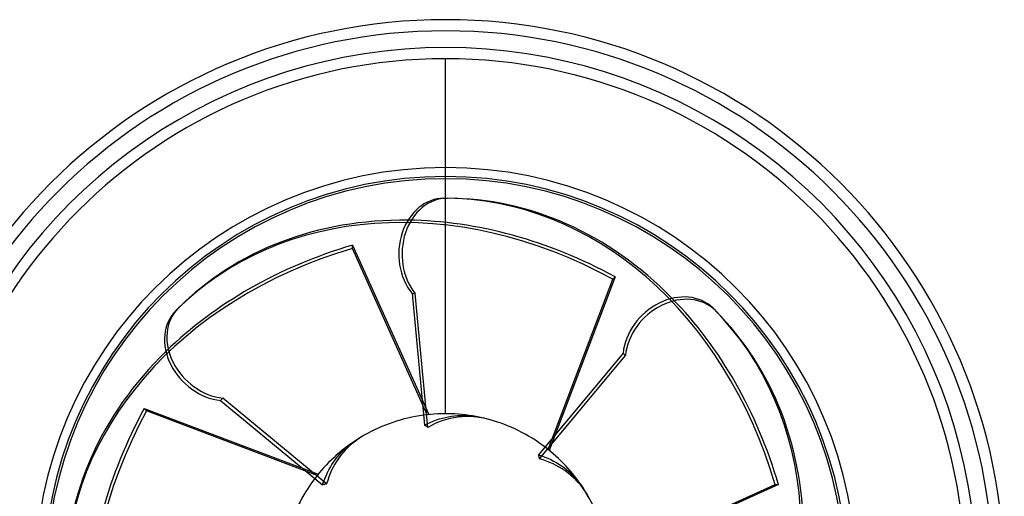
# Model space of a CAD drawing. Header units: millimetres. Extents: x -174 to 100, y -112 to 100.
# Tile 4 of 4: x -76 to 100, y 15 to 100. Entities that reach past the tile are written whole.
import ezdxf

# ---------------------------------------------------------------- set-up
doc = ezdxf.new("R2010")
doc.units = ezdxf.units.MM
doc.layers.add('HIDDEN', color=7, linetype='Continuous')
doc.layers.add('THICK', color=7, linetype='Continuous')

msp = doc.modelspace()

# ---------------------------------------------------------------- linework, layer by layer
at = {"layer": 'HIDDEN'}
for p, q in [((0, 71.5), (0, 93)), ((0, 71.5), (0, 93)), ((0, 29.4), (0, 68)), ((0, 29.4), (0, 68)), ((-16.68, 59.59), (-3.02, 29.24)), ((-16.68, 59), (-16.68, 59.59)), ((-3.28, 29.22), (-16.68, 59)), ((18.34, 22.98), (29.93, 53.51)), ((30.34, 53.93), (18.54, 22.82)), ((29.93, 53.51), (30.34, 53.93)), ((-53.93, 30.34), (-22.82, 18.54)), ((-53.51, 29.93), (-53.93, 30.34)), ((-22.98, 18.34), (-53.51, 29.93)), ((-2.2, 28.07), (-1.65, 28.27)), ((-1.65, 28.27), (-1.11, 28.45)), ((-1.11, 28.45), (-0.57, 28.61)), ((-0.57, 28.61), (-0.04, 28.74)), ((-0.04, 28.74), (0.48, 28.84)), ((0.48, 28.84), (1.03, 28.93)), ((1.03, 28.93), (1.59, 29)), ((1.59, 29), (2.15, 29.05)), ((2.15, 29.05), (2.73, 29.08)), ((2.73, 29.08), (3.3, 29.08)), ((3.3, 29.08), (3.87, 29.06)), ((3.87, 29.06), (4.43, 29.02)), ((4.43, 29.02), (4.97, 28.96)), ((4.97, 28.96), (5.5, 28.88)), ((5.5, 28.88), (6.03, 28.77)), ((-3.8, 27.33), (-3.28, 27.6)), ((-3.28, 27.6), (-2.74, 27.84)), ((-2.74, 27.84), (-2.2, 28.07)), ((-18.23, 22.9), (-17.81, 23.28)), ((-17.81, 23.28), (-17.39, 23.65)), ((-17.39, 23.65), (-16.96, 23.99)), ((-16.96, 23.99), (-16.53, 24.31)), ((-16.53, 24.31), (-16.08, 24.61)), ((-20.05, 20.74), (-19.73, 21.19)), ((-19.73, 21.19), (-19.39, 21.63)), ((-19.39, 21.63), (-19.02, 22.07)), ((-19.02, 22.07), (-18.63, 22.49)), ((-18.63, 22.49), (-18.23, 22.9)), ((16.64, 22.01), (17.2, 21.83)), ((17.2, 21.83), (17.75, 21.63)), ((17.75, 21.63), (18.29, 21.4)), ((18.29, 21.4), (18.83, 21.16)), ((18.83, 21.16), (19.34, 20.9)), ((-20.9, 19.34), (-20.63, 19.83)), ((-20.63, 19.83), (-20.35, 20.29)), ((-20.35, 20.29), (-20.05, 20.74)), ((19.34, 20.9), (19.83, 20.63)), ((19.83, 20.63), (20.29, 20.35)), ((20.29, 20.35), (20.74, 20.05)), ((20.74, 20.05), (21.19, 19.73)), ((21.19, 19.73), (21.63, 19.39)), ((21.63, 19.39), (22.07, 19.02)), ((-21.83, 17.2), (-21.63, 17.75)), ((-21.63, 17.75), (-21.4, 18.29)), ((-21.4, 18.29), (-21.16, 18.83)), ((-21.16, 18.83), (-20.9, 19.34)), ((22.07, 19.02), (22.49, 18.63)), ((22.49, 18.63), (22.9, 18.23)), ((22.9, 18.23), (23.28, 17.81)), ((23.28, 17.81), (23.65, 17.39)), ((-22.01, 16.64), (-21.83, 17.2)), ((23.65, 17.39), (23.99, 16.96)), ((23.99, 16.96), (24.31, 16.53)), ((24.31, 16.53), (24.61, 16.08)), ((29.22, 3.28), (59, 16.68)), ((59.59, 16.68), (29.24, 3.02)), ((59, 16.68), (59.59, 16.68))]:
    msp.add_line(p, q, dxfattribs=at)
for radius, start, end in [(98, 0, 180), (98, 0, 180), (98, 0, 180), (93, 90, 270), (93, 270, 90), (71.9, 0, 180), (29.4, 78.162, 97.7565), (29.4, 123.162, 142.7564), (29.4, 33.162, 52.7565)]:
    msp.add_arc((0, 0), radius, start, end, dxfattribs=at)
for centre, major_axis, ratio, start_param, end_param in [((6.86, -7.28), (55.15, -55.15), 0.809017, 1.919862, 3.141593), ((-0.29, -10), (0, -78), 0.809017, 1.919862, 3.141593), ((7.28, -6.86), (-55.15, 55.15), 0.809017, -1.22173, -0.691958), ((10, -0.29), (78, 0), 0.809017, 1.919862, 3.141593), ((10, 0.29), (-78, 0), 0.809017, -1.22173, -0.691958), ((0.29, -10), (0, 78), 0.809017, -1.22173, -0.691958), ((-7.28, -6.86), (-55.15, -55.15), 0.809017, 1.919862, 3.141593), ((6.86, 7.28), (-55.15, -55.15), 0.809017, -1.22173, -0.691958), ((7.28, 6.86), (55.15, 55.15), 0.809017, 1.919862, 3.141593), ((0, 0), (0, 29.4), 1, -0.266143, -0.206612), ((0, 0), (-20.79, -20.79), 1, -1.836939, -1.777408), ((0, 0), (-20.79, 20.79), 1, -2.356194, -1.777408)]:
    msp.add_ellipse(centre, major_axis=major_axis, ratio=ratio, start_param=start_param, end_param=end_param, dxfattribs=at)
at = {"layer": 'THICK'}
for p, q in [((0, 68), (0, 71.5)), ((0, 68), (0, 71.5)), ((-0.29, 68), (0.29, 68)), ((-6.01, 50.93), (-3.8, 27.33)), ((-6.01, 50.93), (-5.43, 50.93)), ((-3.18, 26.95), (-5.43, 50.93)), ((-48.29, 47.88), (-47.88, 48.29)), ((47.88, 48.29), (48.29, 47.88)), ((31.76, 40.27), (16.64, 22.01)), ((16.81, 21.3), (32.17, 39.85)), ((31.76, 40.27), (32.17, 39.85)), ((-40.27, 31.76), (-39.85, 32.17)), ((-40.27, 31.76), (-22.01, 16.64)), ((-21.3, 16.81), (-39.85, 32.17)), ((0.13, 28.35), (-0.52, 28.15)), ((0.79, 28.52), (0.13, 28.35)), ((1.48, 28.66), (0.79, 28.52)), ((2.19, 28.77), (1.48, 28.66)), ((2.9, 28.84), (2.19, 28.77)), ((3.61, 28.87), (2.9, 28.84)), ((4.32, 28.87), (3.61, 28.87)), ((5, 28.84), (4.32, 28.87)), ((5.66, 28.77), (5, 28.84)), ((6.34, 28.67), (5.66, 28.77)), ((7.03, 28.54), (6.34, 28.67)), ((7.73, 28.36), (7.03, 28.54)), ((-3.69, 27.27), (-3.8, 27.33)), ((-3.59, 27.21), (-3.69, 27.27)), ((-3.48, 27.15), (-3.59, 27.21)), ((-3.38, 27.08), (-3.48, 27.15)), ((-3.28, 27.02), (-3.38, 27.08)), ((-3.18, 26.95), (-3.28, 27.02)), ((-2.52, 27.3), (-3.18, 26.95)), ((-1.85, 27.62), (-2.52, 27.3)), ((-1.18, 27.91), (-1.85, 27.62)), ((-0.52, 28.15), (-1.18, 27.91)), ((-15.66, 24.85), (-16.15, 24.49)), ((-15.14, 25.2), (-15.66, 24.85)), ((-14.59, 25.52), (-15.14, 25.2)), ((-17.53, 23.31), (-17.97, 22.86)), ((-17.07, 23.73), (-17.53, 23.31)), ((-16.62, 24.13), (-17.07, 23.73)), ((-16.15, 24.49), (-16.62, 24.13)), ((-19.17, 21.38), (-19.52, 20.86)), ((-18.79, 21.89), (-19.17, 21.38)), ((-18.39, 22.38), (-18.79, 21.89)), ((-17.97, 22.86), (-18.39, 22.38)), ((16.67, 21.89), (16.64, 22.01)), ((16.7, 21.78), (16.67, 21.89)), ((16.73, 21.66), (16.7, 21.78)), ((16.76, 21.54), (16.73, 21.66)), ((16.79, 21.42), (16.76, 21.54)), ((16.81, 21.3), (16.79, 21.42)), ((17.45, 21.11), (16.81, 21.3)), ((-20.13, 19.81), (-20.4, 19.26)), ((-19.84, 20.33), (-20.13, 19.81)), ((-19.52, 20.86), (-19.84, 20.33)), ((18.07, 20.9), (17.45, 21.11)), ((18.68, 20.66), (18.07, 20.9)), ((19.26, 20.4), (18.68, 20.66)), ((19.81, 20.13), (19.26, 20.4)), ((20.33, 19.84), (19.81, 20.13)), ((20.86, 19.52), (20.33, 19.84)), ((21.38, 19.17), (20.86, 19.52)), ((-20.9, 18.07), (-21.11, 17.45)), ((-20.66, 18.68), (-20.9, 18.07)), ((-20.4, 19.26), (-20.66, 18.68)), ((21.89, 18.79), (21.38, 19.17)), ((22.38, 18.39), (21.89, 18.79)), ((22.86, 17.97), (22.38, 18.39)), ((23.31, 17.53), (22.86, 17.97)), ((-21.89, 16.67), (-22.01, 16.64)), ((-21.78, 16.7), (-21.89, 16.67)), ((-21.66, 16.73), (-21.78, 16.7)), ((-21.54, 16.76), (-21.66, 16.73)), ((-21.42, 16.79), (-21.54, 16.76)), ((-21.3, 16.81), (-21.42, 16.79)), ((-21.11, 17.45), (-21.3, 16.81)), ((23.73, 17.07), (23.31, 17.53)), ((24.13, 16.62), (23.73, 17.07)), ((24.49, 16.15), (24.13, 16.62)), ((24.85, 15.66), (24.49, 16.15)), ((25.2, 15.14), (24.85, 15.66)), ((25.52, 14.59), (25.2, 15.14))]:
    msp.add_line(p, q, dxfattribs=at)
for radius, start, end in [(100, 0, 180), (98, 0, 180), (95, 90, 227.9342), (95, 312.0658, 90), (73.5, 90, 180), (73.5, 0, 90), (71.9, 0, 180), (71.5, 90, 270), (71.5, 270, 90), (29.4, 97.7565, 119.7511), (29.4, 52.7565, 74.7511), (29.4, 142.7564, 164.7511)]:
    msp.add_arc((0, 0), radius, start, end, dxfattribs=at)
for centre, major_axis, start_param, end_param in [((-0.29, 58), (0, -10), -3.141593, -0.785398), ((0.29, 58), (0, 10), 0, 2.356194), ((0.29, -10), (0, 78), -0.691958, 0), ((7.28, -6.86), (-55.15, 55.15), -0.691958, 0), ((40.8, 41.22), (-7.07, -7.07), 3.141593, 5.497787), ((41.22, 40.8), (7.07, 7.07), 0, 2.356194), ((-41.22, 40.8), (7.07, -7.07), 3.141593, 5.497787), ((-40.8, 41.22), (-7.07, 7.07), 0, 2.356194), ((-6.86, -7.28), (55.15, 55.15), -0.691958, 0), ((10, 0.29), (-78, 0), -0.691958, 0)]:
    msp.add_ellipse(centre, major_axis=major_axis, ratio=0.809017, start_param=start_param, end_param=end_param, dxfattribs=at)

doc.saveas('drawing.dxf')
